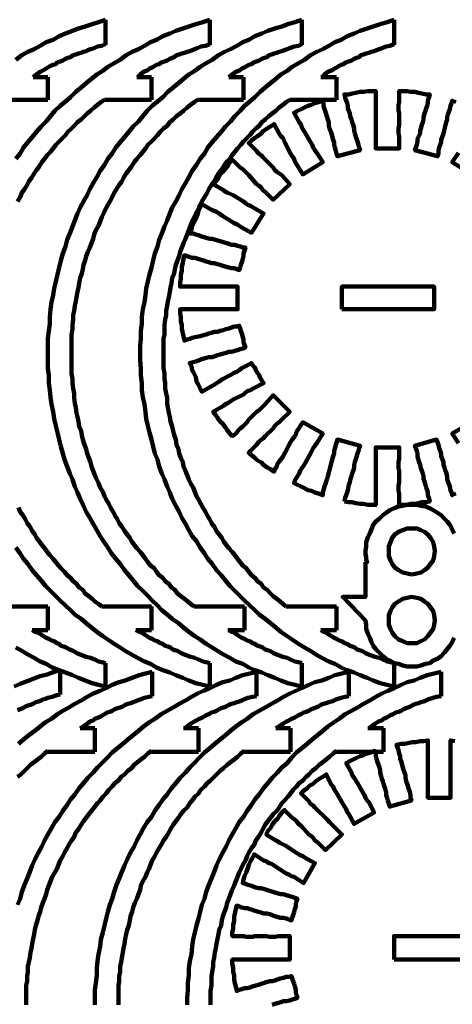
# Model space of a CAD drawing. Header units: inches. Extents: x 3 to 395, y -1 to 557.
# Tile 12 of 13: x 269 to 324, y 430 to 555. Entities that reach past the tile are written whole.
import ezdxf

# ---------------------------------------------------------------- set-up
doc = ezdxf.new("R2010")
doc.units = ezdxf.units.IN
doc.layers.add('P', color=250, linetype='CONTINUOUS', lineweight=100)

msp = doc.modelspace()

# ---------------------------------------------------------------- linework, layer by layer
at = {"layer": 'P', "color": 0, "linetype": 'CONTINUOUS'}
for points in [[(268.33, 550.33), (269.11, 550.89), (269.89, 551.33), (270.67, 551.67), (271.44, 552.11), (272.22, 552.56), (273.11, 552.89), (273.89, 553.33), (274.67, 553.67), (275.56, 554), (276.33, 554.33), (277.22, 554.56), (278.11, 554.89), (278.89, 555.11), (279.78, 555.44)], [(268.33, 537.67), (268.89, 538.33), (269.33, 539.11), (269.89, 539.78), (270.44, 540.44), (271, 541.11), (271.56, 541.78), (272.22, 542.44), (272.78, 543.11), (273.33, 543.78), (274, 544.44), (274.67, 545), (275.33, 545.56), (276, 546.22), (276.67, 546.78), (277.33, 547.33), (278, 547.89), (278.67, 548.44), (279.44, 548.89), (280.11, 549.44), (280.89, 549.89), (281.67, 550.33), (282.44, 550.89), (283.22, 551.33), (284, 551.67), (284.78, 552.11), (285.56, 552.56), (286.33, 552.89), (287.11, 553.33), (288, 553.67), (288.78, 554), (289.67, 554.33), (290.44, 554.56), (291.33, 554.89), (292.22, 555.11), (293.11, 555.44)], [(272.44, 512.78), (272.44, 513.78), (272.44, 514.67), (272.56, 515.67), (272.67, 516.56), (272.67, 517.44), (272.78, 518.44), (272.89, 519.33), (273.11, 520.22), (273.22, 521.11), (273.44, 522), (273.67, 522.89), (273.89, 523.78), (274.11, 524.67), (274.33, 525.56), (274.67, 526.44), (274.89, 527.33), (275.22, 528.11), (275.56, 529), (275.89, 529.78), (276.22, 530.67), (276.56, 531.44), (277, 532.22), (277.44, 533), (277.78, 533.78), (278.22, 534.56), (278.67, 535.33), (279.11, 536.11), (279.67, 536.89), (280.11, 537.67), (280.67, 538.33), (281.11, 539.11), (281.67, 539.78), (282.22, 540.44), (282.78, 541.11), (283.33, 541.78), (284, 542.44), (284.56, 543.11), (285.11, 543.78), (285.78, 544.44), (286.44, 545), (287.11, 545.56), (287.78, 546.22), (288.44, 546.78), (289.11, 547.33), (289.78, 547.89), (290.44, 548.44), (291.22, 548.89), (291.89, 549.44), (292.67, 549.89), (293.44, 550.33), (294.22, 550.89), (295, 551.33), (295.78, 551.67), (296.56, 552.11), (297.33, 552.56), (298.11, 552.89), (298.89, 553.33), (299.78, 553.67), (300.56, 554), (301.44, 554.33), (302.33, 554.56), (303.11, 554.89), (304, 555.11), (304.89, 555.44)], [(279.78, 555.44), (279.78, 552.22)], [(284.22, 512.78), (284.22, 513.78), (284.33, 514.67), (284.33, 515.67), (284.44, 516.56), (284.44, 517.44), (284.56, 518.44), (284.78, 519.33), (284.89, 520.22), (285, 521.11), (285.22, 522), (285.44, 522.89), (285.67, 523.78), (285.89, 524.67), (286.11, 525.56), (286.44, 526.44), (286.67, 527.33), (287, 528.11), (287.33, 529), (287.67, 529.78), (288, 530.67), (288.33, 531.44), (288.78, 532.22), (289.22, 533), (289.56, 533.78), (290, 534.56), (290.44, 535.33), (290.89, 536.11), (291.44, 536.89), (291.89, 537.67), (292.44, 538.33), (292.89, 539.11), (293.44, 539.78), (294, 540.44), (294.56, 541.11), (295.11, 541.78), (295.78, 542.44), (296.33, 543.11), (297, 543.78), (297.56, 544.44), (298.22, 545), (298.89, 545.56), (299.56, 546.22), (300.22, 546.78), (300.89, 547.33), (301.56, 547.89), (302.22, 548.44), (303, 548.89), (303.67, 549.44), (304.44, 549.89), (305.22, 550.33), (306, 550.89), (306.78, 551.33), (307.56, 551.67), (308.33, 552.11), (309.11, 552.56), (309.89, 552.89), (310.67, 553.33), (311.56, 553.67), (312.33, 554), (313.22, 554.33), (314, 554.56), (314.89, 554.89), (315.78, 555.11), (316.67, 555.44)], [(293.11, 555.44), (293.11, 552.22)], [(304.89, 555.44), (304.89, 552.22)], [(316.67, 555.44), (316.67, 552.22)], [(270.56, 548.11), (271, 548.44), (271.44, 548.78), (271.89, 549), (272.22, 549.22), (272.44, 549.33), (272.78, 549.56), (273.11, 549.67), (273.44, 549.78), (273.67, 550), (274, 550.11), (274.33, 550.22), (274.67, 550.44), (275, 550.56), (275.33, 550.67), (275.67, 550.89), (276, 551), (276.33, 551.11), (276.67, 551.22), (277, 551.33), (277.33, 551.44), (277.56, 551.56), (277.89, 551.67), (278.22, 551.78), (278.78, 552), (279.33, 552.11), (279.78, 552.33)], [(283.89, 548.11), (284.22, 548.44), (284.67, 548.78), (285.22, 549), (285.44, 549.22), (285.78, 549.33), (286.11, 549.56), (286.33, 549.67), (286.67, 549.78), (287, 550), (287.33, 550.11), (287.67, 550.22), (288, 550.44), (288.33, 550.56), (288.56, 550.67), (288.89, 550.89), (289.22, 551), (289.56, 551.11), (289.89, 551.22), (290.22, 551.33), (290.56, 551.44), (290.89, 551.56), (291.22, 551.67), (291.44, 551.78), (292, 552), (292.56, 552.11), (293.11, 552.33)], [(295.56, 548.11), (296, 548.44), (296.44, 548.78), (297, 549), (297.22, 549.22), (297.56, 549.33), (297.89, 549.56), (298.11, 549.67), (298.44, 549.78), (298.78, 550), (299.11, 550.11), (299.44, 550.22), (299.78, 550.44), (300.11, 550.56), (300.44, 550.67), (300.67, 550.89), (301, 551), (301.33, 551.11), (301.67, 551.22), (302, 551.33), (302.33, 551.44), (302.67, 551.56), (303, 551.67), (303.22, 551.78), (303.89, 552), (304.44, 552.11), (304.89, 552.33)], [(307.44, 548.11), (307.78, 548.44), (308.22, 548.78), (308.78, 549), (309.11, 549.22), (309.33, 549.33), (309.67, 549.56), (309.89, 549.67), (310.22, 549.78), (310.56, 550), (310.89, 550.11), (311.22, 550.22), (311.56, 550.44), (311.89, 550.56), (312.22, 550.67), (312.44, 550.89), (312.78, 551), (313.11, 551.11), (313.44, 551.22), (313.78, 551.33), (314.11, 551.44), (314.44, 551.56), (314.78, 551.67), (315, 551.78), (315.67, 552), (316.11, 552.11), (316.67, 552.33)], [(270.56, 548.11), (272.44, 548.11)], [(272.44, 548.11), (272.44, 545.22)], [(283.78, 548.11), (285.67, 548.11)], [(285.67, 548.11), (285.67, 545.22)], [(295.56, 548.11), (297.44, 548.11)], [(297.44, 548.11), (297.44, 545.22)], [(307.33, 548.11), (309.33, 548.11)], [(309.33, 548.11), (309.33, 545.22)], [(293.44, 512.33), (293.78, 512.44), (294.11, 512.56), (294.44, 512.67), (294.89, 512.78), (295.22, 512.89), (295.56, 513), (295.89, 513), (296.33, 513.11), (296.67, 513.22), (297, 513.33), (297.33, 513.44), (297.67, 513.56), (297.56, 513.89), (297.44, 514.22), (297.44, 514.56), (297.33, 514.89), (297.22, 515.33), (297.11, 515.67), (297, 516), (296.89, 516.33), (296.56, 516.22), (296.22, 516.22), (295.89, 516.11), (295.56, 516), (295.11, 515.89), (294.89, 515.78), (294.44, 515.67), (294.11, 515.56), (293.67, 515.56), (293.33, 515.44), (293, 515.33), (292.67, 515.22), (292.33, 515.11), (291.89, 515), (291.22, 514.89), (290.89, 514.78), (290.56, 514.67), (290.22, 514.56), (289.89, 514.44), (289.78, 515), (289.67, 515.44), (289.56, 515.89), (289.56, 516.44), (289.44, 516.89), (289.44, 517.44), (289.33, 517.89), (289.33, 518.44), (290.78, 518.44), (291.11, 518.44), (291.44, 518.44), (291.89, 518.44), (292.22, 518.44), (293.67, 518.44), (294.11, 518.44), (294.44, 518.44), (294.78, 518.44), (295.22, 518.44), (296.67, 518.44), (296.67, 521.33), (295.22, 521.33), (294.89, 521.33), (294.44, 521.33), (294.11, 521.33), (293.67, 521.33), (292.22, 521.33), (291.89, 521.33), (291.44, 521.33), (291.11, 521.33), (290.78, 521.33), (289.33, 521.33), (289.33, 521.89), (289.44, 522.33), (289.44, 522.89), (289.56, 523.33), (289.56, 523.89), (289.67, 524.33), (289.78, 524.89), (289.89, 525.33), (290.22, 525.22), (290.56, 525.11), (290.89, 525), (291.22, 525), (291.89, 524.78), (292.33, 524.67), (292.67, 524.56), (293, 524.44), (293.33, 524.33), (293.67, 524.33), (294.11, 524.22), (294.44, 524.11), (294.78, 524), (295.56, 523.78), (295.89, 523.67), (296.22, 523.67), (296.56, 523.56), (296.89, 523.44), (297, 523.78), (297.11, 524.11), (297.22, 524.44), (297.33, 524.89), (297.44, 525.22), (297.44, 525.56), (297.56, 525.89), (297.67, 526.33), (297.33, 526.33), (297, 526.44), (296.67, 526.56), (296.33, 526.67), (295.89, 526.67), (295.56, 526.78), (294.89, 527), (293.44, 527.44), (293.11, 527.44), (292.67, 527.56), (292, 527.78), (291.67, 527.89), (291.33, 528), (291, 528.11), (290.56, 528.11), (290.78, 528.67), (290.89, 529.11), (291.11, 529.56), (291.33, 530), (291.56, 530.56), (291.67, 531), (291.89, 531.44), (292.11, 531.89), (293.44, 531.11), (293.67, 531), (294, 530.89), (294.33, 530.67), (294.67, 530.44), (295.89, 529.67), (296.22, 529.44), (296.56, 529.33), (296.89, 529.11), (297.22, 528.89), (298.44, 528.22), (300, 530.67), (298.67, 531.44), (298.33, 531.67), (298, 531.78), (297.67, 532), (297.44, 532.22), (296.11, 533), (295.44, 533.33), (295.11, 533.44), (294.89, 533.67), (293.56, 534.44), (293.89, 534.78), (294.22, 535.22), (294.44, 535.67), (294.78, 536), (295.11, 536.44), (295.44, 536.78), (295.67, 537.22), (296, 537.56), (297, 536.56), (297.33, 536.33), (297.56, 536.11), (297.89, 535.78), (298.11, 535.56), (299.11, 534.44), (299.44, 534.22), (299.67, 534), (299.89, 533.67), (300.22, 533.44), (301.22, 532.44), (303.33, 534.44), (302.33, 535.56), (301.67, 536), (301.44, 536.22), (301.22, 536.56), (300.22, 537.56), (299.89, 537.89), (299.67, 538.11), (299.33, 538.33), (299.11, 538.67), (298.11, 539.67), (298.44, 540), (298.89, 540.33), (299.22, 540.56), (299.67, 540.89), (300, 541.22), (300.44, 541.56), (300.89, 541.78), (301.33, 542.11), (302, 540.89), (302.22, 540.56), (302.44, 540.33), (302.78, 539.56), (303.44, 538.33), (303.67, 538), (303.89, 537.67), (304, 537.33), (304.22, 537), (305, 535.67), (307.56, 537.22), (306.78, 538.44), (306.56, 538.78), (306.33, 539.11), (306.22, 539.44), (306, 539.78), (305.33, 541), (305.11, 541.33), (304.89, 541.67), (304.78, 542), (304.56, 542.33), (303.89, 543.56), (304.33, 543.78), (304.78, 544), (305.22, 544.22), (305.67, 544.44), (306.11, 544.56), (306.56, 544.78), (307, 544.89), (307.56, 545.11), (307.67, 544.78), (307.67, 544.44), (307.78, 544), (307.89, 543.67), (308.11, 543), (308.22, 542.67), (308.33, 542.33), (308.33, 541.89), (308.44, 541.56), (308.56, 541.22), (308.67, 540.89), (308.89, 540.11), (309, 539.78), (309, 539.44), (309.11, 539.11), (309.22, 538.67), (309.33, 538.33), (309.44, 538), (312.33, 538.78), (312.22, 539.11), (312.11, 539.44), (312, 539.89), (311.89, 540.22), (311.67, 540.89), (311.56, 541.22), (311.56, 541.56), (311.44, 542), (311.33, 542.33), (311.22, 542.67), (311.11, 543), (311, 543.44), (310.89, 543.78), (310.78, 544.11), (310.78, 544.44), (310.67, 544.78), (310.56, 545.11), (310.44, 545.44), (310.33, 545.89), (310.89, 545.89), (311.33, 546), (311.78, 546.11), (312.33, 546.22), (312.78, 546.22), (313.33, 546.33), (313.78, 546.33), (314.33, 546.33), (314.33, 544.89), (314.33, 544.56), (314.33, 544.22), (314.33, 543.89), (314.33, 543.44), (314.33, 542), (314.33, 541.56), (314.33, 541.22), (314.33, 540.89), (314.33, 540.56), (314.33, 539), (317.33, 539), (317.33, 540.56), (317.22, 540.89), (317.22, 541.22), (317.22, 541.56), (317.33, 542), (317.33, 543.44), (317.22, 543.89), (317.22, 544.22), (317.22, 544.56), (317.33, 544.89), (317.33, 546.33), (317.78, 546.33), (318.33, 546.33), (318.78, 546.22), (319.33, 546.22), (319.78, 546.11), (320.22, 546), (320.78, 545.89), (321.22, 545.89), (321.11, 545.44), (321, 545.11), (321, 544.78), (320.89, 544.44), (320.78, 544.11), (320.67, 543.78), (320.56, 543.44), (320.44, 543), (320.44, 542.67), (320.33, 542.33), (320.22, 542), (320.11, 541.56), (320, 541.22), (320, 540.89), (319.67, 540.22), (319.67, 539.89), (319.56, 539.44), (319.44, 539.11), (319.33, 538.78), (322.22, 538), (322.33, 538.33), (322.33, 538.67), (322.44, 539.11), (322.56, 539.44), (322.67, 539.78), (322.67, 540.11), (323, 540.89), (323.33, 542.33), (323.44, 542.67), (323.44, 543), (323.56, 543.33), (323.67, 543.67), (323.78, 544), (323.89, 544.44), (324, 544.78), (324.11, 545.11), (324.56, 544.89)], [(266.44, 545.22), (272.44, 545.22)], [(268.56, 532.22), (268.89, 532.78), (269.11, 533.33), (269.44, 533.78), (269.78, 534.33), (270, 534.78), (270.33, 535.22), (270.67, 535.78), (271, 536.22), (271.33, 536.67), (271.67, 537.22), (272, 537.67), (272.33, 538.11), (272.78, 538.56), (273.11, 539), (273.44, 539.44), (273.89, 539.89), (274.22, 540.22), (274.67, 540.67), (275, 541.11), (275.44, 541.56), (275.78, 541.89), (276.22, 542.33), (276.67, 542.67), (277.11, 543.11), (277.44, 543.44), (277.89, 543.78), (278.33, 544.22), (278.78, 544.56), (279.22, 544.89), (279.67, 545.22)], [(275.44, 512.78), (275.44, 513.44), (275.44, 514), (275.44, 514.67), (275.44, 515.22), (275.56, 515.89), (275.56, 516.44), (275.67, 517.11), (275.67, 517.67), (275.78, 518.22), (275.89, 518.89), (276, 519.44), (276.11, 520), (276.22, 520.67), (276.33, 521.22), (276.44, 521.78), (276.56, 522.44), (276.78, 523), (276.89, 523.56), (277, 524.11), (277.22, 524.67), (277.33, 525.22), (277.56, 525.78), (277.78, 526.33), (278, 526.89), (278.22, 527.44), (278.33, 528), (278.56, 528.56), (278.89, 529.11), (279.11, 529.67), (279.33, 530.22), (279.56, 530.67), (279.78, 531.22), (280.11, 531.78), (280.33, 532.22), (280.67, 532.78), (280.89, 533.33), (281.22, 533.78), (281.56, 534.33), (281.89, 534.78), (282.11, 535.22), (282.44, 535.78), (282.78, 536.22), (283.11, 536.67), (283.44, 537.22), (283.78, 537.67), (284.22, 538.11), (284.56, 538.56), (284.89, 539), (285.22, 539.44), (285.67, 539.89), (286, 540.22), (286.44, 540.67), (286.78, 541.11), (287.22, 541.56), (287.67, 541.89), (288, 542.33), (288.44, 542.67), (288.89, 543.11), (289.33, 543.44), (289.78, 543.78), (290.22, 544.22), (290.67, 544.56), (291.11, 544.89), (291.56, 545.22)], [(279.67, 545.22), (285.67, 545.22)], [(287.22, 512.78), (287.22, 513.44), (287.22, 514), (287.22, 514.67), (287.33, 515.22), (287.33, 515.89), (287.33, 516.44), (287.44, 517.11), (287.56, 517.67), (287.56, 518.22), (287.67, 518.89), (287.78, 519.44), (287.89, 520), (288, 520.67), (288.11, 521.22), (288.22, 521.78), (288.33, 522.44), (288.56, 523), (288.67, 523.56), (288.78, 524.11), (289, 524.67), (289.22, 525.22), (289.33, 525.78), (289.56, 526.33), (289.78, 526.89), (290, 527.44), (290.22, 528), (290.44, 528.56), (290.67, 529.11), (290.89, 529.67), (291.11, 530.22), (291.33, 530.67), (291.67, 531.22), (291.89, 531.78), (292.11, 532.22), (292.44, 532.78), (292.78, 533.33), (293, 533.78), (293.33, 534.33), (293.67, 534.78), (293.89, 535.22), (294.22, 535.78), (294.56, 536.22), (294.89, 536.67), (295.22, 537.22), (295.67, 537.67), (296, 538.11), (296.33, 538.56), (296.67, 539), (297.11, 539.44), (297.44, 539.89), (297.78, 540.22), (298.22, 540.67), (298.56, 541.11), (299, 541.56), (299.44, 541.89), (299.78, 542.33), (300.22, 542.67), (300.67, 543.11), (301.11, 543.44), (301.56, 543.78), (302, 544.22), (302.44, 544.56), (302.89, 544.89), (303.33, 545.22)], [(291.56, 545.22), (297.44, 545.22)], [(303.33, 545.22), (309.33, 545.22)], [(324.89, 538.44), (324.11, 537.22), (326.67, 535.67)], [(310, 518.44), (321.78, 518.44), (321.78, 521.33), (310, 521.33), (310, 518.44)], [(304.89, 470.22), (304, 470.44), (303.11, 470.67), (302.22, 471), (301.44, 471.33), (300.56, 471.67), (299.78, 472), (298.89, 472.33), (298.11, 472.67), (297.33, 473.11), (296.44, 473.44), (295.67, 473.89), (294.89, 474.33), (294.11, 474.78), (293.44, 475.22), (292.67, 475.67), (291.89, 476.22), (291.22, 476.67), (290.44, 477.22), (289.78, 477.78), (289.11, 478.33), (288.33, 478.89), (287.67, 479.44), (287, 480), (286.44, 480.56), (285.78, 481.22), (285.11, 481.89), (284.56, 482.44), (283.89, 483.11), (283.33, 483.78), (282.78, 484.44), (282.22, 485.11), (281.67, 485.89), (281.11, 486.56), (280.56, 487.22), (280.11, 488), (279.56, 488.78), (279.11, 489.44), (278.67, 490.22), (278.22, 491), (277.78, 491.78), (277.33, 492.56), (277, 493.33), (276.56, 494.22), (276.22, 495), (275.89, 495.78), (275.56, 496.67), (275.22, 497.44), (274.89, 498.33), (274.56, 499.22), (274.33, 500), (274.11, 500.89), (273.89, 501.78), (273.67, 502.67), (273.44, 503.56), (273.22, 504.44), (273.11, 505.33), (272.89, 506.33), (272.78, 507.22), (272.67, 508.11), (272.56, 509), (272.56, 510), (272.44, 510.89), (272.44, 511.89), (272.44, 512.78)], [(291.11, 480.44), (290.67, 480.78), (290.33, 481.11), (289.89, 481.44), (289.44, 481.78), (289, 482.11), (288.67, 482.56), (288.22, 482.89), (287.89, 483.33), (287.44, 483.67), (287.11, 484.11), (286.67, 484.44), (286.33, 484.89), (286, 485.33), (285.56, 485.67), (285.22, 486.11), (284.89, 486.56), (284.56, 487), (284.22, 487.44), (283.78, 487.89), (283.44, 488.33), (283.11, 488.78), (282.89, 489.22), (282.56, 489.67), (282.22, 490.11), (281.89, 490.67), (281.56, 491.11), (281.33, 491.56), (281, 492.11), (280.78, 492.56), (280.44, 493.11), (280.22, 493.56), (279.89, 494.11), (279.67, 494.56), (279.44, 495.11), (279.11, 495.67), (278.89, 496.22), (278.67, 496.67), (278.44, 497.22), (278.22, 497.78), (278, 498.33), (277.89, 498.89), (277.67, 499.44), (277.44, 500), (277.33, 500.56), (277.11, 501.11), (276.89, 501.78), (276.78, 502.33), (276.67, 502.89), (276.44, 503.44), (276.33, 504.11), (276.22, 504.67), (276.11, 505.22), (276, 505.89), (275.89, 506.44), (275.78, 507.11), (275.78, 507.67), (275.67, 508.33), (275.56, 509), (275.56, 509.56), (275.44, 510.22), (275.44, 510.89), (275.44, 511.56), (275.44, 512.11), (275.44, 512.78)], [(316.67, 470.22), (315.78, 470.44), (314.89, 470.67), (314, 471), (313.22, 471.33), (312.33, 471.67), (311.56, 472), (310.67, 472.33), (309.89, 472.67), (309.11, 473.11), (308.33, 473.44), (307.44, 473.89), (306.67, 474.33), (306, 474.78), (305.22, 475.22), (304.44, 475.67), (303.67, 476.22), (303, 476.67), (302.22, 477.22), (301.56, 477.78), (300.89, 478.33), (300.22, 478.89), (299.44, 479.44), (298.89, 480), (298.22, 480.56), (297.56, 481.22), (296.89, 481.89), (296.33, 482.44), (295.67, 483.11), (295.11, 483.78), (294.56, 484.44), (294, 485.11), (293.44, 485.89), (292.89, 486.56), (292.44, 487.22), (291.89, 488), (291.44, 488.78), (290.89, 489.44), (290.44, 490.22), (290, 491), (289.56, 491.78), (289.22, 492.56), (288.78, 493.33), (288.33, 494.22), (288, 495), (287.67, 495.78), (287.33, 496.67), (287, 497.44), (286.67, 498.33), (286.44, 499.22), (286.11, 500), (285.89, 500.89), (285.67, 501.78), (285.44, 502.67), (285.22, 503.56), (285, 504.44), (284.89, 505.33), (284.78, 506.33), (284.56, 507.22), (284.44, 508.11), (284.44, 509), (284.33, 510), (284.33, 510.89), (284.22, 511.89), (284.22, 512.78)], [(302.89, 480.44), (302.44, 480.78), (302.11, 481.11), (301.67, 481.44), (301.22, 481.78), (300.89, 482.11), (300.44, 482.56), (300, 482.89), (299.67, 483.33), (299.22, 483.67), (298.89, 484.11), (298.44, 484.44), (298.11, 484.89), (297.78, 485.33), (297.33, 485.67), (297, 486.11), (296.67, 486.56), (296.33, 487), (296, 487.44), (295.56, 487.89), (295.22, 488.33), (294.89, 488.78), (294.67, 489.22), (294.33, 489.67), (294, 490.11), (293.67, 490.67), (293.33, 491.11), (293.11, 491.56), (292.78, 492.11), (292.56, 492.56), (292.22, 493.11), (292, 493.56), (291.67, 494.11), (291.44, 494.56), (291.22, 495.11), (291, 495.67), (290.67, 496.22), (290.44, 496.67), (290.22, 497.22), (290, 497.78), (289.78, 498.33), (289.67, 498.89), (289.44, 499.44), (289.22, 500), (289.11, 500.56), (288.89, 501.11), (288.78, 501.78), (288.56, 502.33), (288.44, 502.89), (288.33, 503.44), (288.11, 504.11), (288, 504.67), (287.89, 505.22), (287.78, 505.89), (287.67, 506.44), (287.67, 507.11), (287.56, 507.67), (287.44, 508.33), (287.44, 509), (287.33, 509.56), (287.33, 510.22), (287.22, 510.89), (287.22, 511.56), (287.22, 512.11), (287.22, 512.78)], [(310.33, 493.89), (310.44, 494.33), (310.56, 494.67), (310.67, 495), (310.78, 495.33), (310.89, 496), (311, 496.33), (311.11, 496.78), (311.22, 497.11), (311.33, 497.44), (311.44, 497.78), (311.56, 498.11), (311.56, 498.56), (311.67, 498.89), (311.89, 499.56), (312, 500), (312.11, 500.33), (312.22, 500.67), (312.33, 501), (309.44, 501.78), (309, 500.33), (309, 500), (308.89, 499.67), (308.67, 498.89), (308.33, 497.56), (308.22, 497.11), (308.11, 496.78), (308, 496.44), (307.89, 496.11), (307.78, 495.78), (307.67, 495.33), (307.56, 495), (307.56, 494.67), (307, 494.89), (306.56, 495), (306.11, 495.22), (305.67, 495.33), (305.22, 495.56), (304.78, 495.78), (304.33, 496), (303.89, 496.22), (304, 496.56), (304.22, 496.89), (304.33, 497.11), (304.56, 497.44), (304.67, 497.78), (304.89, 498.11), (305.11, 498.44), (305.33, 498.78), (306, 500), (306.33, 500.67), (306.56, 501), (306.78, 501.33), (307.56, 502.56), (305, 504), (304.22, 502.78), (304.11, 502.44), (303.89, 502.11), (303.67, 501.78), (303.44, 501.44), (302.78, 500.22), (302.44, 499.56), (302.22, 499.22), (302, 499), (301.78, 498.67), (301.67, 498.33), (301.44, 498), (301.33, 497.67), (300.89, 498), (300.44, 498.22), (300, 498.56), (299.67, 498.89), (299.22, 499.11), (298.89, 499.44), (298.44, 499.78), (298.11, 500.11), (298.33, 500.33), (298.67, 500.67), (298.89, 500.89), (299.11, 501.11), (299.33, 501.44), (299.56, 501.67), (299.89, 501.89), (300.22, 502.22), (301.22, 503.22), (301.44, 503.56), (301.67, 503.78), (302, 504), (302.33, 504.33), (303.33, 505.33), (301.22, 507.44), (300.22, 506.33), (299.67, 505.78), (299.44, 505.56), (299.11, 505.33), (298.11, 504.33), (297.89, 504), (297.56, 503.67), (297.33, 503.44), (297, 503.22), (296.78, 503), (296.56, 502.67), (296.33, 502.44), (296, 502.22), (295.67, 502.56), (295.33, 503), (295.11, 503.33), (294.78, 503.78), (294.44, 504.11), (294.11, 504.56), (293.89, 504.89), (293.56, 505.33), (294.89, 506.11), (295.11, 506.33), (295.44, 506.44), (296.11, 506.89), (297.44, 507.56), (297.67, 507.78), (298, 508), (298.33, 508.11), (298.67, 508.33), (300, 509), (299.78, 509.33), (299.56, 509.67), (299.44, 510), (299.22, 510.33), (299, 510.67), (298.89, 511), (298.67, 511.22), (298.44, 511.56), (297.22, 510.89), (296.89, 510.67), (296.56, 510.44), (296.22, 510.33), (295.89, 510.11), (294.67, 509.44), (294.33, 509.22), (294, 509), (293.67, 508.78), (293.44, 508.67), (292.11, 507.89), (291.89, 508.33), (291.67, 508.78), (291.44, 509.22), (291.33, 509.78), (291.11, 510.22), (290.89, 510.67), (290.78, 511.11), (290.56, 511.56), (291, 511.67), (291.33, 511.78), (291.67, 511.89), (292, 512), (292.67, 512.22), (293, 512.33), (293.44, 512.33)], [(326.67, 504), (324.11, 502.56), (324.89, 501.33)], [(324.56, 494.89), (324.11, 494.67), (324, 495), (323.89, 495.33), (323.78, 495.78), (323.67, 496.11), (323.44, 496.67), (323.44, 497.11), (323.33, 497.56), (323.22, 497.89), (323.11, 498.22), (323, 498.56), (323, 498.89), (322.67, 499.67), (322.67, 500), (322.56, 500.33), (322.44, 500.67), (322.33, 501.11), (322.22, 501.44), (322.11, 501.78), (319.33, 501), (319.44, 500.67), (319.56, 500.33), (319.67, 500), (319.67, 499.56), (319.89, 498.89), (320, 498.56), (320.11, 498.11), (320.22, 497.78), (320.33, 497.44), (320.44, 497.11), (320.44, 496.78), (320.56, 496.44), (320.67, 496), (320.78, 495.67), (320.89, 495.33), (321, 495), (321, 494.67), (321.11, 494.33), (321.22, 493.89), (320.78, 493.78), (320.22, 493.78), (319.78, 493.67), (319.33, 493.56), (318.78, 493.56), (318.33, 493.44), (317.78, 493.44), (317.33, 493.44), (317.33, 494.89), (317.22, 495.22), (317.22, 495.56), (317.22, 495.89), (317.33, 496.33), (317.33, 497.78), (317.22, 498.11), (317.22, 498.56), (317.22, 498.89), (317.33, 499.33), (317.33, 500.78), (314.33, 500.78), (314.33, 499.33), (314.33, 498.89), (314.33, 498.56), (314.33, 498.22), (314.33, 497.78), (314.33, 496.33), (314.33, 496), (314.33, 495.56), (314.33, 495.22), (314.33, 494.89), (314.33, 493.44), (313.78, 493.44), (313.33, 493.44), (312.78, 493.56), (312.33, 493.56), (311.78, 493.67), (311.33, 493.78), (310.89, 493.78), (310.33, 493.89)], [(313, 486.11), (313.22, 486.11), (313.11, 486.44), (313.11, 486.78), (313, 487.11), (313, 487.56), (313.11, 488.11), (313.11, 488.67), (313.33, 489.33), (313.56, 489.78), (313.78, 490.33), (314, 490.89), (314.33, 491.33), (314.78, 491.67), (315.22, 492.11), (315.67, 492.44), (316.11, 492.78), (316.67, 493), (317.22, 493.22), (317.78, 493.33), (318.33, 493.44), (318.89, 493.44), (319.56, 493.44), (320.11, 493.33), (320.67, 493.22), (321.22, 493), (321.67, 492.78), (322.22, 492.44), (322.67, 492.11), (323.11, 491.67), (323.44, 491.33), (323.78, 490.89), (324.11, 490.33), (324.33, 489.78)], [(279.33, 480.44), (278.89, 480.78), (278.44, 481.11), (278.11, 481.44), (277.67, 481.78), (277.22, 482.11), (276.89, 482.56), (276.44, 482.89), (276.11, 483.33), (275.67, 483.67), (275.33, 484.11), (274.89, 484.44), (274.56, 484.89), (274.11, 485.33), (273.78, 485.67), (273.44, 486.11), (273.11, 486.56), (272.67, 487), (272.33, 487.44), (272, 487.89), (271.67, 488.33), (271.33, 488.78), (271, 489.22), (270.78, 489.67), (270.44, 490.11), (270.11, 490.67), (269.78, 491.11), (269.56, 491.56), (269.22, 492.11), (268.89, 492.56), (268.67, 493.11)], [(318.89, 484.56), (319.56, 484.67), (320.11, 484.78), (320.56, 485.11), (321, 485.44), (321.33, 485.89), (321.67, 486.33), (321.78, 486.89), (321.89, 487.56), (321.78, 488.11), (321.67, 488.67), (321.33, 489.22), (321, 489.67), (320.56, 490), (320.11, 490.22), (319.56, 490.44), (318.89, 490.44), (318.33, 490.44), (317.78, 490.22), (317.22, 490), (316.78, 489.67), (316.44, 489.22), (316.22, 488.67), (316, 488.11), (316, 487.56), (316, 486.89), (316.22, 486.33), (316.44, 485.89), (316.78, 485.44), (317.22, 485.11), (317.78, 484.78), (318.33, 484.67), (318.89, 484.56)], [(293.11, 470.22), (292.22, 470.44), (291.33, 470.67), (290.44, 471), (289.67, 471.33), (288.78, 471.67), (288, 472), (287.11, 472.33), (286.33, 472.67), (285.56, 473.11), (284.78, 473.44), (283.89, 473.89), (283.11, 474.33), (282.33, 474.78), (281.67, 475.22), (280.89, 475.67), (280.11, 476.22), (279.44, 476.67), (278.67, 477.22), (278, 477.78), (277.33, 478.33), (276.67, 478.89), (275.89, 479.44), (275.33, 480), (274.67, 480.56), (274, 481.22), (273.33, 481.89), (272.78, 482.44), (272.11, 483.11), (271.56, 483.78), (271, 484.44), (270.44, 485.11), (269.89, 485.89), (269.33, 486.56), (268.89, 487.22), (268.33, 488)], [(324.33, 476.44), (324.11, 475.89), (323.78, 475.44), (323.44, 475), (323.11, 474.56), (322.67, 474.11), (322.22, 473.78), (321.67, 473.56), (321.22, 473.22), (320.67, 473.11), (320.11, 472.89), (319.56, 472.78), (318.89, 472.78), (318.33, 472.78), (317.78, 472.89), (317.22, 473.11), (316.67, 473.22), (316.11, 473.56), (315.67, 473.78), (315.22, 474.11), (314.78, 474.56), (314.33, 475), (314, 475.44), (313.78, 475.89), (313.56, 476.44), (313.33, 477), (313.11, 477.56), (313.11, 478.11), (313, 478.67), (310.11, 481.67), (313, 481.67), (313, 486.11)], [(318.89, 475.78), (319.56, 475.78), (320.11, 476), (320.56, 476.22), (321, 476.67), (321.33, 477.11), (321.67, 477.56), (321.78, 478.11), (321.89, 478.67), (321.78, 479.33), (321.67, 479.89), (321.33, 480.33), (321, 480.78), (320.56, 481.11), (320.11, 481.44), (319.56, 481.56), (318.89, 481.67), (318.33, 481.56), (317.78, 481.44), (317.22, 481.11), (316.78, 480.78), (316.44, 480.33), (316.22, 479.89), (316, 479.33), (316, 478.67), (316, 478.11), (316.22, 477.56), (316.44, 477.11), (316.78, 476.67), (317.22, 476.22), (317.78, 476), (318.33, 475.78), (318.89, 475.78)], [(266, 480.44), (272.44, 480.44)], [(272.44, 477.44), (272.44, 480.44)], [(279.33, 480.44), (285.67, 480.44)], [(285.67, 477.44), (285.67, 480.44)], [(291.11, 480.44), (297.56, 480.44)], [(297.56, 477.44), (297.56, 480.44)], [(302.89, 480.44), (309.33, 480.44)], [(309.33, 477.44), (309.33, 480.44)], [(270.44, 477.44), (272.44, 477.44)], [(279.78, 473.22), (279.33, 473.33), (278.89, 473.44), (278.44, 473.67), (277.89, 473.89), (277.33, 474), (276.78, 474.22), (276.22, 474.44), (275.67, 474.78), (275.44, 474.89), (275.11, 475), (274.78, 475.22), (274.44, 475.33), (274.11, 475.44), (273.89, 475.67), (273.56, 475.78), (273.22, 476), (272.89, 476.11), (272.56, 476.33), (272.22, 476.44), (271.89, 476.67), (271.56, 476.89), (271.11, 477.11), (270.78, 477.22), (270.44, 477.44)], [(283.67, 477.44), (285.67, 477.44)], [(293.11, 473.22), (292.67, 473.33), (292.22, 473.44), (291.67, 473.67), (291.22, 473.89), (290.67, 474), (290.11, 474.22), (289.56, 474.44), (289, 474.78), (288.67, 474.89), (288.33, 475), (288.11, 475.22), (287.78, 475.33), (287.44, 475.44), (287.11, 475.67), (286.78, 475.78), (286.44, 476), (286.11, 476.11), (285.78, 476.33), (285.44, 476.44), (285.11, 476.67), (284.78, 476.89), (284.44, 477.11), (284.11, 477.22), (283.67, 477.44)], [(295.44, 477.44), (297.56, 477.44)], [(304.89, 473.22), (304.44, 473.33), (304, 473.44), (303.44, 473.67), (303, 473.89), (302.44, 474), (301.89, 474.22), (301.33, 474.44), (300.78, 474.78), (300.44, 474.89), (300.11, 475), (299.89, 475.22), (299.56, 475.33), (299.22, 475.44), (298.89, 475.67), (298.56, 475.78), (298.22, 476), (297.89, 476.11), (297.56, 476.33), (297.22, 476.44), (296.89, 476.67), (296.56, 476.89), (296.22, 477.11), (295.89, 477.22), (295.56, 477.44)], [(307.33, 477.44), (309.33, 477.44)], [(316.67, 473.22), (316.22, 473.33), (315.78, 473.44), (315.22, 473.67), (314.78, 473.89), (314.22, 474), (313.67, 474.22), (313.11, 474.44), (312.56, 474.78), (312.22, 474.89), (311.89, 475), (311.67, 475.22), (311.33, 475.33), (311, 475.44), (310.67, 475.67), (310.33, 475.78), (310, 476), (309.67, 476.11), (309.33, 476.33), (309, 476.44), (308.67, 476.67), (308.33, 476.89), (308, 477.11), (307.67, 477.22), (307.33, 477.44)], [(279.78, 470.22), (278.89, 470.44), (278.11, 470.67), (277.22, 471), (276.33, 471.33), (275.56, 471.67), (274.67, 472), (273.89, 472.33), (273, 472.67), (272.22, 473.11), (271.44, 473.44), (270.67, 473.89), (269.89, 474.33), (269.11, 474.78), (268.33, 475.22)], [(279.78, 473.22), (279.78, 470.11)], [(293.11, 473.22), (293.11, 470.11)], [(304.89, 473.22), (304.89, 470.11)], [(316.67, 473.22), (316.67, 470.11)], [(268.11, 470.22), (268.89, 470.56), (269.78, 470.89), (270.56, 471.22), (271.44, 471.56), (272.33, 471.78), (273.22, 472.11), (274, 472.33)], [(268.56, 442.33), (268.89, 443.11), (269.11, 444), (269.44, 444.89), (269.78, 445.67), (270.11, 446.56), (270.44, 447.33), (270.78, 448.11), (271.22, 449), (271.67, 449.78), (272, 450.56), (272.44, 451.33), (272.89, 452.11), (273.33, 452.89), (273.89, 453.56), (274.33, 454.33), (274.89, 455.11), (275.33, 455.78), (275.89, 456.44), (276.44, 457.22), (277, 457.89), (277.56, 458.56), (278.22, 459.22), (278.78, 459.89), (279.33, 460.44), (280, 461.11), (280.67, 461.78), (281.33, 462.33), (282, 462.89), (282.67, 463.44), (283.33, 464), (284, 464.56), (284.67, 465.11), (285.44, 465.67), (286.11, 466.11), (286.89, 466.67), (287.67, 467.11), (288.44, 467.56), (289.22, 468), (290, 468.44), (290.78, 468.89), (291.56, 469.33), (292.33, 469.67), (293.11, 470), (294, 470.44), (294.78, 470.78), (295.67, 471), (296.44, 471.33), (297.33, 471.67), (298.22, 471.89), (299.11, 472.11)], [(268.67, 462.89), (269.33, 463.44), (270, 464), (270.78, 464.56), (271.44, 465.11), (272.11, 465.67), (272.89, 466.11), (273.67, 466.67), (274.33, 467.11), (275.11, 467.56), (275.89, 468), (276.67, 468.44), (277.44, 468.89), (278.22, 469.33), (279.11, 469.67), (279.89, 470), (280.67, 470.44), (281.56, 470.78), (282.33, 471), (283.22, 471.33), (284.11, 471.67), (284.89, 471.89), (285.78, 472.11)], [(274, 472.33), (274, 469.22)], [(278.44, 429.56), (278.44, 430.44), (278.44, 431.44), (278.56, 432.33), (278.67, 433.33), (278.67, 434.22), (278.78, 435.11), (278.89, 436), (279.11, 437), (279.22, 437.89), (279.44, 438.78), (279.67, 439.67), (279.89, 440.56), (280.11, 441.44), (280.33, 442.33), (280.67, 443.11), (280.89, 444), (281.22, 444.89), (281.56, 445.67), (281.89, 446.56), (282.22, 447.33), (282.56, 448.11), (283, 449), (283.44, 449.78), (283.78, 450.56), (284.22, 451.33), (284.67, 452.11), (285.11, 452.89), (285.67, 453.56), (286.11, 454.33), (286.67, 455.11), (287.11, 455.78), (287.67, 456.44), (288.22, 457.22), (288.78, 457.89), (289.33, 458.56), (290, 459.22), (290.56, 459.89), (291.11, 460.44), (291.78, 461.11), (292.44, 461.78), (293.11, 462.33), (293.78, 462.89), (294.44, 463.44), (295.11, 464), (295.78, 464.56), (296.44, 465.11), (297.22, 465.67), (297.89, 466.11), (298.67, 466.67), (299.44, 467.11), (300.22, 467.56), (301, 468), (301.78, 468.44), (302.56, 468.89), (303.33, 469.33), (304.11, 469.67), (304.89, 470), (305.78, 470.44), (306.56, 470.78), (307.44, 471), (308.33, 471.33), (309.11, 471.67), (310, 471.89), (310.89, 472.11)], [(285.78, 472.11), (285.78, 469)], [(290.22, 429.56), (290.22, 430.44), (290.33, 431.44), (290.33, 432.33), (290.44, 433.33), (290.44, 434.22), (290.56, 435.11), (290.78, 436), (290.89, 437), (291, 437.89), (291.22, 438.78), (291.44, 439.67), (291.67, 440.56), (291.89, 441.44), (292.11, 442.33), (292.44, 443.11), (292.67, 444), (293, 444.89), (293.33, 445.67), (293.67, 446.56), (294, 447.33), (294.33, 448.11), (294.78, 449), (295.22, 449.78), (295.56, 450.56), (296, 451.33), (296.44, 452.11), (296.89, 452.89), (297.44, 453.56), (297.89, 454.33), (298.44, 455.11), (298.89, 455.78), (299.44, 456.44), (300, 457.22), (300.56, 457.89), (301.11, 458.56), (301.78, 459.22), (302.33, 459.89), (303, 460.44), (303.56, 461.11), (304.22, 461.78), (304.89, 462.33), (305.56, 462.89), (306.22, 463.44), (306.89, 464), (307.56, 464.56), (308.22, 465.11), (309, 465.67), (309.67, 466.11), (310.44, 466.67), (311.22, 467.11), (312, 467.56), (312.78, 468), (313.56, 468.44), (314.33, 468.89), (315.11, 469.33), (315.89, 469.67), (316.67, 470), (317.56, 470.44), (318.33, 470.78), (319.22, 471), (320, 471.33), (320.89, 471.67), (321.78, 471.89), (322.67, 472.11)], [(299.11, 472.11), (299.11, 469)], [(310.89, 472.11), (310.89, 469)], [(322.67, 472.11), (322.67, 469)], [(268.56, 467.22), (268.89, 467.33), (269.22, 467.44), (269.56, 467.67), (269.89, 467.78), (270.22, 467.89), (270.56, 468), (270.89, 468.22), (271.22, 468.33), (271.56, 468.44), (271.78, 468.56), (272.11, 468.67), (272.44, 468.78), (273, 468.89), (273.56, 469.11), (274, 469.22)], [(276.56, 464.89), (277, 465.11), (277.44, 465.44), (277.89, 465.78), (278.22, 465.89), (278.44, 466.11), (278.78, 466.22), (279.11, 466.33), (279.44, 466.56), (279.67, 466.67), (280, 466.89), (280.33, 467), (280.67, 467.11), (281, 467.33), (281.33, 467.44), (281.67, 467.56), (282, 467.67), (282.33, 467.89), (282.67, 468), (283, 468.11), (283.33, 468.22), (283.56, 468.33), (283.89, 468.44), (284.22, 468.56), (284.78, 468.78), (285.33, 468.89), (285.78, 469)], [(289.89, 464.89), (290.22, 465.11), (290.67, 465.44), (291.22, 465.78), (291.44, 465.89), (291.78, 466.11), (292.11, 466.22), (292.33, 466.33), (292.67, 466.56), (293, 466.67), (293.33, 466.89), (293.67, 467), (294, 467.11), (294.33, 467.33), (294.56, 467.44), (294.89, 467.56), (295.22, 467.67), (295.56, 467.89), (295.89, 468), (296.22, 468.11), (296.56, 468.22), (296.89, 468.33), (297.22, 468.44), (297.44, 468.56), (298, 468.78), (298.56, 468.89), (299.11, 469)], [(301.56, 464.89), (302, 465.11), (302.44, 465.44), (303, 465.78), (303.22, 465.89), (303.56, 466.11), (303.89, 466.22), (304.11, 466.33), (304.44, 466.56), (304.78, 466.67), (305.11, 466.89), (305.44, 467), (305.78, 467.11), (306.11, 467.33), (306.44, 467.44), (306.67, 467.56), (307, 467.67), (307.33, 467.89), (307.67, 468), (308, 468.11), (308.33, 468.22), (308.67, 468.33), (309, 468.44), (309.22, 468.56), (309.89, 468.78), (310.44, 468.89), (310.89, 469)], [(313.44, 464.89), (313.78, 465.11), (314.22, 465.44), (314.78, 465.78), (315.11, 465.89), (315.33, 466.11), (315.67, 466.22), (315.89, 466.33), (316.22, 466.56), (316.56, 466.67), (316.89, 466.89), (317.22, 467), (317.56, 467.11), (317.89, 467.33), (318.22, 467.44), (318.44, 467.56), (318.78, 467.67), (319.11, 467.89), (319.44, 468), (319.78, 468.11), (320.11, 468.22), (320.44, 468.33), (320.78, 468.44), (321, 468.56), (321.67, 468.78), (322.11, 468.89), (322.67, 469)], [(276.56, 464.89), (278.44, 464.89)], [(278.44, 464.89), (278.44, 461.89)], [(289.78, 464.89), (291.67, 464.89)], [(291.67, 464.89), (291.67, 461.89)], [(301.56, 464.89), (303.44, 464.89)], [(303.44, 464.89), (303.44, 461.89)], [(313.33, 464.89), (315.33, 464.89)], [(315.33, 464.89), (315.33, 461.89)], [(301.11, 429.56), (301.44, 429.67), (301.89, 429.78), (302.22, 429.89), (302.56, 430), (302.89, 430), (303.33, 430.11), (303.67, 430.22), (304, 430.33), (304.33, 430.44), (304.22, 430.78), (304.11, 431.11), (304.11, 431.44), (304, 431.89), (303.89, 432.22), (303.78, 432.56), (303.67, 432.89), (303.56, 433.22), (303.22, 433.11), (302.89, 433.11), (302.56, 433), (302.11, 432.89), (301.44, 432.67), (301.11, 432.56), (300.78, 432.56), (300.33, 432.44), (300, 432.33), (299.67, 432.22), (299.33, 432.11), (299, 432), (298.56, 431.89), (298.22, 431.78), (297.89, 431.67), (297.56, 431.67), (297.22, 431.56), (296.89, 431.44), (296.56, 431.33), (296.44, 431.89), (296.33, 432.33), (296.22, 432.78), (296.22, 433.33), (296.11, 433.78), (296.11, 434.33), (296, 434.78), (296, 435.33), (297.44, 435.33), (297.78, 435.33), (298.11, 435.33), (298.56, 435.33), (298.89, 435.33), (300.33, 435.33), (300.78, 435.33), (301.11, 435.33), (301.44, 435.33), (301.89, 435.33), (303.33, 435.33), (303.33, 438.33), (301.89, 438.33), (301.44, 438.22), (301.11, 438.22), (300.78, 438.22), (300.33, 438.33), (298.89, 438.33), (298.56, 438.22), (298.11, 438.22), (297.78, 438.22), (297.44, 438.33), (296, 438.33), (296, 438.78), (296.11, 439.22), (296.11, 439.78), (296.22, 440.22), (296.22, 440.78), (296.33, 441.22), (296.44, 441.78), (296.56, 442.22), (296.89, 442.11), (297.22, 442), (297.56, 441.89), (297.89, 441.89), (298.22, 441.78), (298.56, 441.67), (298.89, 441.56), (299.33, 441.44), (299.67, 441.33), (300, 441.22), (300.44, 441.22), (300.78, 441.11), (301.11, 441), (301.44, 440.89), (302.11, 440.67), (302.56, 440.67), (302.89, 440.56), (303.22, 440.44), (303.56, 440.33), (303.67, 440.67), (303.78, 441), (303.89, 441.44), (304, 441.78), (304.11, 442.11), (304.11, 442.44), (304.22, 442.78), (304.33, 443.11), (304, 443.22), (303.67, 443.33), (303.33, 443.44), (302.89, 443.56), (302.56, 443.67), (302.22, 443.67), (301.44, 443.89), (300.11, 444.33), (299.67, 444.44), (299.33, 444.44), (299, 444.56), (298.67, 444.67), (298.33, 444.78), (298, 444.89), (297.67, 445), (297.33, 445.11), (297.44, 445.56), (297.56, 446), (297.78, 446.44), (298, 447), (298.11, 447.44), (298.33, 447.89), (298.56, 448.33), (298.78, 448.78), (300, 448), (300.33, 447.89), (300.67, 447.67), (301, 447.56), (301.33, 447.33), (302.56, 446.56), (302.89, 446.33), (303.22, 446.22), (303.56, 446), (303.89, 445.89), (305.11, 445.11), (306.56, 447.67), (305.33, 448.33), (305, 448.56), (304.67, 448.67), (304.33, 448.89), (304, 449.11), (302.78, 449.89), (302.11, 450.22), (301.78, 450.44), (301.56, 450.56), (300.33, 451.33), (300.56, 451.78), (300.89, 452.11), (301.11, 452.56), (301.44, 453), (301.78, 453.33), (302, 453.67), (302.33, 454.11), (302.67, 454.44), (303.67, 453.44), (304, 453.22), (304.22, 453), (304.44, 452.67), (304.78, 452.44), (305.78, 451.33), (306.11, 451.11), (306.33, 450.89), (306.56, 450.56), (306.89, 450.33), (307.89, 449.33), (310, 451.33), (308.89, 452.44), (308.44, 452.89), (308.11, 453.22), (307.89, 453.44), (306.89, 454.44), (306.56, 454.78), (306.33, 455), (306, 455.22), (305.78, 455.56), (304.78, 456.56), (305.11, 456.89), (305.56, 457.22), (305.89, 457.56), (306.33, 457.78), (306.67, 458.11), (307.11, 458.44), (307.56, 458.67), (308, 459), (308.67, 457.67), (308.89, 457.44), (309, 457.11), (309.44, 456.44), (310.11, 455.22), (310.33, 454.89), (310.56, 454.56), (310.67, 454.22), (310.89, 453.89), (311.56, 452.67), (314.11, 454.11), (313.44, 455.44), (313.22, 455.67), (313, 456), (312.89, 456.33), (312.67, 456.67), (312, 457.89), (311.78, 458.22), (311.56, 458.56), (311.33, 458.89), (311.22, 459.22), (310.56, 460.44), (311, 460.67), (311.44, 460.89), (311.89, 461.11), (312.33, 461.33), (312.78, 461.44), (313.22, 461.67), (313.67, 461.78), (314.22, 462), (314.33, 461.67), (314.33, 461.33), (314.44, 461), (314.56, 460.56), (314.78, 460), (314.89, 459.56), (314.89, 459.22), (315, 458.78), (315.11, 458.44), (315.22, 458.11), (315.33, 457.78), (315.56, 457), (315.67, 456.67), (315.67, 456.33), (315.78, 456), (315.89, 455.67), (316, 455.22), (316.11, 454.89), (318.89, 455.67), (318.78, 456), (318.78, 456.33), (318.67, 456.78), (318.56, 457.11), (318.33, 457.78), (318.22, 458.11), (318.11, 458.56), (318.11, 458.89), (318, 459.22), (317.89, 459.56), (317.78, 459.89), (317.56, 460.67), (317.44, 461), (317.44, 461.33), (317.33, 461.67), (317.22, 462.11), (317.11, 462.44), (317, 462.78), (317.56, 462.89), (318, 462.89), (318.44, 463), (319, 463.11), (319.44, 463.11), (320, 463.22), (320.44, 463.22), (321, 463.33), (321, 461.89), (321, 461.44), (321, 461.11), (321, 460.78), (321, 460.33), (321, 458.89), (321, 458.56), (321, 458.11), (321, 457.78), (321, 457.44), (321, 456), (323.89, 456), (323.89, 457.44), (323.89, 457.78), (323.89, 458.11), (323.89, 458.44), (323.89, 458.89), (323.89, 460.33), (323.89, 460.78), (323.89, 461.11), (323.89, 461.44), (323.89, 461.89), (323.89, 463.33), (324.44, 463.22)], [(268.56, 458.67), (269, 459), (269.44, 459.44), (269.78, 459.78), (270.22, 460.22), (270.67, 460.56), (271.11, 460.89), (271.56, 461.22), (272, 461.67), (272.44, 462)], [(269.67, 429.56), (269.67, 430.11), (269.67, 430.78), (269.67, 431.33), (269.67, 432), (269.78, 432.56), (269.78, 433.22), (269.89, 433.78), (269.89, 434.44), (270, 435), (270.11, 435.56), (270.22, 436.22), (270.33, 436.78), (270.44, 437.33), (270.56, 438), (270.67, 438.56), (270.78, 439.11), (270.89, 439.67), (271.11, 440.33), (271.22, 440.89), (271.44, 441.44), (271.56, 442), (271.78, 442.56), (272, 443.11), (272.22, 443.67), (272.33, 444.22), (272.56, 444.78), (272.78, 445.33), (273, 445.89), (273.33, 446.44), (273.56, 446.89), (273.78, 447.44), (274, 448), (274.33, 448.56), (274.56, 449), (274.89, 449.56), (275.11, 450), (275.44, 450.56), (275.78, 451), (276, 451.56), (276.33, 452), (276.67, 452.56), (277, 453), (277.33, 453.44), (277.67, 453.89), (278, 454.33), (278.33, 454.78), (278.78, 455.33), (279.11, 455.67), (279.44, 456.11), (279.89, 456.56), (280.22, 457), (280.67, 457.44), (281, 457.89), (281.44, 458.22), (281.78, 458.67), (282.22, 459), (282.67, 459.44), (283.11, 459.78), (283.44, 460.22), (283.89, 460.56), (284.33, 460.89), (284.78, 461.22), (285.22, 461.67), (285.67, 462)], [(272.44, 461.89), (278.44, 461.89)], [(281.44, 429.56), (281.44, 430.11), (281.44, 430.78), (281.44, 431.33), (281.44, 432), (281.56, 432.56), (281.56, 433.22), (281.67, 433.78), (281.67, 434.44), (281.78, 435), (281.89, 435.56), (282, 436.22), (282.11, 436.78), (282.22, 437.33), (282.33, 438), (282.44, 438.56), (282.56, 439.11), (282.78, 439.67), (282.89, 440.33), (283, 440.89), (283.22, 441.44), (283.33, 442), (283.56, 442.56), (283.78, 443.11), (284, 443.67), (284.22, 444.22), (284.33, 444.78), (284.56, 445.33), (284.89, 445.89), (285.11, 446.44), (285.33, 446.89), (285.56, 447.44), (285.78, 448), (286.11, 448.56), (286.33, 449), (286.67, 449.56), (286.89, 450), (287.22, 450.56), (287.56, 451), (287.89, 451.56), (288.11, 452), (288.44, 452.56), (288.78, 453), (289.11, 453.44), (289.44, 453.89), (289.78, 454.33), (290.22, 454.78), (290.56, 455.33), (290.89, 455.67), (291.22, 456.11), (291.67, 456.56), (292, 457), (292.44, 457.44), (292.78, 457.89), (293.22, 458.22), (293.67, 458.67), (294, 459), (294.44, 459.44), (294.89, 459.78), (295.33, 460.22), (295.78, 460.56), (296.22, 460.89), (296.67, 461.22), (297.11, 461.67), (297.56, 462)], [(285.67, 461.89), (291.67, 461.89)], [(293.22, 429.56), (293.22, 430.11), (293.22, 430.78), (293.22, 431.33), (293.33, 432), (293.33, 432.56), (293.33, 433.22), (293.44, 433.78), (293.56, 434.44), (293.56, 435), (293.67, 435.56), (293.78, 436.22), (293.89, 436.78), (294, 437.33), (294.11, 438), (294.22, 438.56), (294.33, 439.11), (294.56, 439.67), (294.67, 440.33), (294.78, 440.89), (295, 441.44), (295.22, 442), (295.33, 442.56), (295.56, 443.11), (295.78, 443.67), (296, 444.22), (296.22, 444.78), (296.44, 445.33), (296.67, 445.89), (296.89, 446.44), (297.11, 446.89), (297.33, 447.44), (297.67, 448), (297.89, 448.56), (298.11, 449), (298.44, 449.56), (298.78, 450), (299, 450.56), (299.33, 451), (299.67, 451.56), (299.89, 452), (300.22, 452.56), (300.56, 453), (300.89, 453.44), (301.22, 453.89), (301.67, 454.33), (302, 454.78), (302.33, 455.33), (302.67, 455.67), (303.11, 456.11), (303.44, 456.56), (303.78, 457), (304.22, 457.44), (304.56, 457.89), (305, 458.22), (305.44, 458.67), (305.78, 459), (306.22, 459.44), (306.67, 459.78), (307.11, 460.22), (307.56, 460.56), (308, 460.89), (308.44, 461.22), (308.89, 461.67), (309.33, 462)], [(297.56, 461.89), (303.44, 461.89)], [(309.33, 461.89), (315.33, 461.89)], [(316.67, 435.33), (328.44, 435.33), (328.44, 438.33), (316.67, 438.33), (316.67, 435.33)]]:
    msp.add_lwpolyline(points, dxfattribs=at)

doc.saveas('drawing.dxf')
